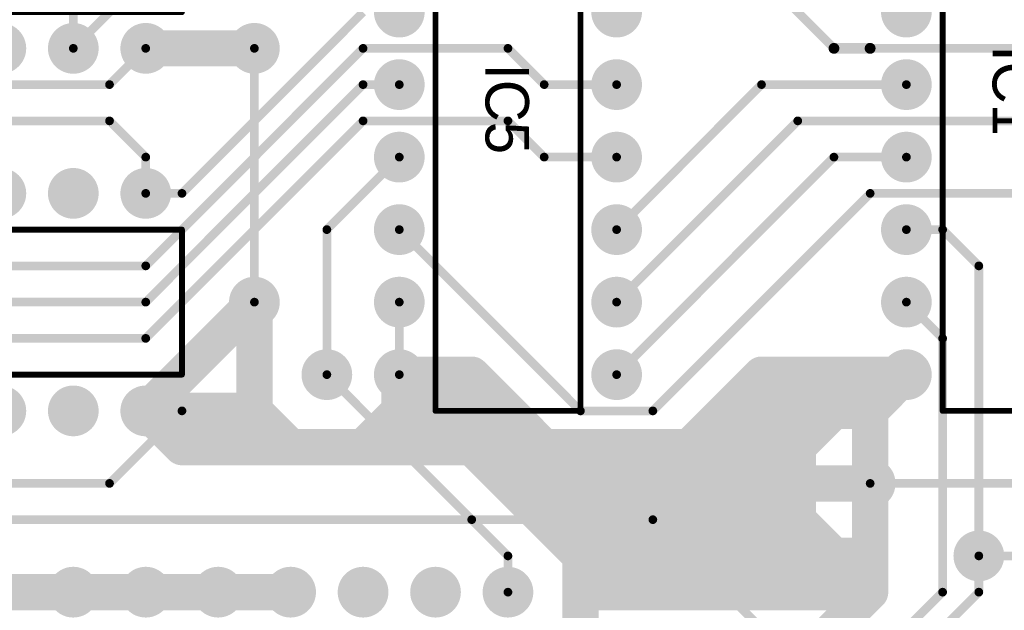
# Model space of a CAD drawing. Extents: x 0.68 to 5.66, y 1.09 to 10.11.
# Tile 25 of 30: x 2.68 to 4.04, y 8.53 to 9.34. Entities that reach past the tile are written whole.
import ezdxf

# ---------------------------------------------------------------- set-up
doc = ezdxf.new("R2010")
doc.units = 0
doc.layers.get('0').update_dxf_attribs({"linetype": 'CONTINUOUS'})
for name, color, linetype in [('BOTTOMLAYER', 5, 'CONTINUOUS'), ('BOTTOMSOLDER', 6, 'CONTINUOUS'), ('MULTILAYER', 9, 'CONTINUOUS'), ('PADHOLE', 156, 'CONTINUOUS'), ('TOPOVERLAY', 2, 'CONTINUOUS'), ('TOPSOLDER', 216, 'CONTINUOUS')]:
    doc.layers.add(name, color=color, linetype=linetype)

# ---------------------------------------------------------------- blocks, each defined once
blk = doc.blocks.new('DIP16_7')
at = {"layer": 'BOTTOMSOLDER', "const_width": 0.035}
for points in [[(0.2825, 0, 1), (0.3175, 0, 1)], [(-0.0175, -0.1, 1), (0.0175, -0.1, 1)], [(0.2825, -0.1, 1), (0.3175, -0.1, 1)], [(-0.0175, -0.2, 1), (0.0175, -0.2, 1)], [(0.2825, -0.2, 1), (0.3175, -0.2, 1)], [(-0.0175, -0.3, 1), (0.0175, -0.3, 1)], [(0.2825, -0.3, 1), (0.3175, -0.3, 1)], [(-0.0175, -0.4, 1), (0.0175, -0.4, 1)], [(0.2825, -0.4, 1), (0.3175, -0.4, 1)], [(-0.0175, -0.5, 1), (0.0175, -0.5, 1)], [(0.2825, -0.5, 1), (0.3175, -0.5, 1)], [(-0.0175, -0.6, 1), (0.0175, -0.6, 1)], [(0.2825, -0.6, 1), (0.3175, -0.6, 1)], [(-0.0175, -0.7, 1), (0.0175, -0.7, 1)], [(0.2825, -0.7, 1), (0.3175, -0.7, 1)]]:
    blk.add_lwpolyline(points, format="xyb", close=True, dxfattribs=at)
at = {"layer": 'BOTTOMSOLDER'}
blk.add_solid([(-0.035, -0.035), (0.035, -0.035), (-0.035, 0.035), (0.035, 0.035)], dxfattribs=at)
at = {"layer": 'MULTILAYER', "const_width": 0.031}
for points in [[(0.2845, 0, 1), (0.3155, 0, 1)], [(-0.0155, -0.1, 1), (0.0155, -0.1, 1)], [(0.2845, -0.1, 1), (0.3155, -0.1, 1)], [(-0.0155, -0.2, 1), (0.0155, -0.2, 1)], [(0.2845, -0.2, 1), (0.3155, -0.2, 1)], [(-0.0155, -0.3, 1), (0.0155, -0.3, 1)], [(0.2845, -0.3, 1), (0.3155, -0.3, 1)], [(-0.0155, -0.4, 1), (0.0155, -0.4, 1)], [(0.2845, -0.4, 1), (0.3155, -0.4, 1)], [(-0.0155, -0.5, 1), (0.0155, -0.5, 1)], [(0.2845, -0.5, 1), (0.3155, -0.5, 1)], [(-0.0155, -0.6, 1), (0.0155, -0.6, 1)], [(0.2845, -0.6, 1), (0.3155, -0.6, 1)], [(-0.0155, -0.7, 1), (0.0155, -0.7, 1)], [(0.2845, -0.7, 1), (0.3155, -0.7, 1)]]:
    blk.add_lwpolyline(points, format="xyb", close=True, dxfattribs=at)
at = {"layer": 'MULTILAYER'}
blk.add_solid([(-0.031, -0.031), (0.031, -0.031), (-0.031, 0.031), (0.031, 0.031)], dxfattribs=at)
at = {"layer": 'PADHOLE', "const_width": 0.0155}
for points in [[(-0.00775, 0, 1), (0.00775, 0, 1)], [(0.29225, 0, 1), (0.30775, 0, 1)], [(-0.00775, -0.1, 1), (0.00775, -0.1, 1)], [(0.29225, -0.1, 1), (0.30775, -0.1, 1)], [(-0.00775, -0.2, 1), (0.00775, -0.2, 1)], [(0.29225, -0.2, 1), (0.30775, -0.2, 1)], [(-0.00775, -0.3, 1), (0.00775, -0.3, 1)], [(0.29225, -0.3, 1), (0.30775, -0.3, 1)], [(-0.00775, -0.4, 1), (0.00775, -0.4, 1)], [(0.29225, -0.4, 1), (0.30775, -0.4, 1)], [(-0.00775, -0.5, 1), (0.00775, -0.5, 1)], [(0.29225, -0.5, 1), (0.30775, -0.5, 1)], [(-0.00775, -0.6, 1), (0.00775, -0.6, 1)], [(0.29225, -0.6, 1), (0.30775, -0.6, 1)], [(-0.00775, -0.7, 1), (0.00775, -0.7, 1)], [(0.29225, -0.7, 1), (0.30775, -0.7, 1)]]:
    blk.add_lwpolyline(points, format="xyb", close=True, dxfattribs=at)
at = {"layer": 'TOPOVERLAY', "const_width": 0.008}
for points in [[(0.05, 0.05), (0.125, 0.05)], [(0.05, -0.75), (0.05, 0.05)], [(0.175, 0.05), (0.25, 0.05)], [(0.25, -0.75), (0.25, 0.05)], [(0.05, -0.75), (0.25, -0.75)]]:
    blk.add_lwpolyline(points, dxfattribs=at)
at = {"layer": 'TOPOVERLAY', "const_width": 0.004}
for points in [[(0.048, 0.05, 1), (0.052, 0.05, 1)], [(0.048, 0.05, 1), (0.052, 0.05, 1)], [(0.123, 0.05, 1), (0.127, 0.05, 1)], [(0.123, 0.05, 1), (0.127, 0.05, 1)], [(0.173, 0.05, 1), (0.177, 0.05, 1)], [(0.173, 0.05, 1), (0.177, 0.05, 1)], [(0.248, 0.05, 1), (0.252, 0.05, 1)], [(0.248, 0.05, 1), (0.252, 0.05, 1)], [(0.048, -0.75, 1), (0.052, -0.75, 1)], [(0.048, -0.75, 1), (0.052, -0.75, 1)], [(0.248, -0.75, 1), (0.252, -0.75, 1)], [(0.248, -0.75, 1), (0.252, -0.75, 1)]]:
    blk.add_lwpolyline(points, format="xyb", close=True, dxfattribs=at)
at = {"layer": 'TOPOVERLAY', "const_width": 0.008}
blk.add_lwpolyline([(0.175, 0.05, -1), (0.125, 0.05)], format="xyb", dxfattribs=at)
at = {"layer": 'TOPSOLDER', "const_width": 0.035}
for points in [[(0.2825, 0, 1), (0.3175, 0, 1)], [(-0.0175, -0.1, 1), (0.0175, -0.1, 1)], [(0.2825, -0.1, 1), (0.3175, -0.1, 1)], [(-0.0175, -0.2, 1), (0.0175, -0.2, 1)], [(0.2825, -0.2, 1), (0.3175, -0.2, 1)], [(-0.0175, -0.3, 1), (0.0175, -0.3, 1)], [(0.2825, -0.3, 1), (0.3175, -0.3, 1)], [(-0.0175, -0.4, 1), (0.0175, -0.4, 1)], [(0.2825, -0.4, 1), (0.3175, -0.4, 1)], [(-0.0175, -0.5, 1), (0.0175, -0.5, 1)], [(0.2825, -0.5, 1), (0.3175, -0.5, 1)], [(-0.0175, -0.6, 1), (0.0175, -0.6, 1)], [(0.2825, -0.6, 1), (0.3175, -0.6, 1)], [(-0.0175, -0.7, 1), (0.0175, -0.7, 1)], [(0.2825, -0.7, 1), (0.3175, -0.7, 1)]]:
    blk.add_lwpolyline(points, format="xyb", close=True, dxfattribs=at)
at = {"layer": 'TOPSOLDER'}
blk.add_solid([(-0.035, -0.035), (0.035, -0.035), (-0.035, 0.035), (0.035, 0.035)], dxfattribs=at)
blk = doc.blocks.new('DIP16_8')
at = {"layer": 'BOTTOMSOLDER', "const_width": 0.035}
for points in [[(-0.0175, 0.3, 1), (0.0175, 0.3, 1)], [(0.0825, 0.3, 1), (0.1175, 0.3, 1)], [(0.1825, 0.3, 1), (0.2175, 0.3, 1)], [(0.2825, 0.3, 1), (0.3175, 0.3, 1)], [(0.3825, 0.3, 1), (0.4175, 0.3, 1)], [(0.4825, 0.3, 1), (0.5175, 0.3, 1)], [(0.5825, 0.3, 1), (0.6175, 0.3, 1)], [(0.6825, 0.3, 1), (0.7175, 0.3, 1)], [(0.0825, 0, 1), (0.1175, 0, 1)], [(0.1825, 0, 1), (0.2175, 0, 1)], [(0.2825, 0, 1), (0.3175, 0, 1)], [(0.3825, 0, 1), (0.4175, 0, 1)], [(0.4825, 0, 1), (0.5175, 0, 1)], [(0.5825, 0, 1), (0.6175, 0, 1)], [(0.6825, 0, 1), (0.7175, 0, 1)]]:
    blk.add_lwpolyline(points, format="xyb", close=True, dxfattribs=at)
at = {"layer": 'BOTTOMSOLDER'}
blk.add_solid([(-0.035, -0.035), (0.035, -0.035), (-0.035, 0.035), (0.035, 0.035)], dxfattribs=at)
at = {"layer": 'MULTILAYER', "const_width": 0.031}
for points in [[(-0.0155, 0.3, 1), (0.0155, 0.3, 1)], [(0.0845, 0.3, 1), (0.1155, 0.3, 1)], [(0.1845, 0.3, 1), (0.2155, 0.3, 1)], [(0.2845, 0.3, 1), (0.3155, 0.3, 1)], [(0.3845, 0.3, 1), (0.4155, 0.3, 1)], [(0.4845, 0.3, 1), (0.5155, 0.3, 1)], [(0.5845, 0.3, 1), (0.6155, 0.3, 1)], [(0.6845, 0.3, 1), (0.7155, 0.3, 1)], [(0.0845, 0, 1), (0.1155, 0, 1)], [(0.1845, 0, 1), (0.2155, 0, 1)], [(0.2845, 0, 1), (0.3155, 0, 1)], [(0.3845, 0, 1), (0.4155, 0, 1)], [(0.4845, 0, 1), (0.5155, 0, 1)], [(0.5845, 0, 1), (0.6155, 0, 1)], [(0.6845, 0, 1), (0.7155, 0, 1)]]:
    blk.add_lwpolyline(points, format="xyb", close=True, dxfattribs=at)
at = {"layer": 'MULTILAYER'}
blk.add_solid([(-0.031, -0.031), (0.031, -0.031), (-0.031, 0.031), (0.031, 0.031)], dxfattribs=at)
at = {"layer": 'PADHOLE', "const_width": 0.0155}
for points in [[(-0.00775, 0.3, 1), (0.00775, 0.3, 1)], [(0.09225, 0.3, 1), (0.10775, 0.3, 1)], [(0.19225, 0.3, 1), (0.20775, 0.3, 1)], [(0.29225, 0.3, 1), (0.30775, 0.3, 1)], [(0.39225, 0.3, 1), (0.40775, 0.3, 1)], [(0.49225, 0.3, 1), (0.50775, 0.3, 1)], [(0.59225, 0.3, 1), (0.60775, 0.3, 1)], [(0.69225, 0.3, 1), (0.70775, 0.3, 1)], [(-0.00775, 0, 1), (0.00775, 0, 1)], [(0.09225, 0, 1), (0.10775, 0, 1)], [(0.19225, 0, 1), (0.20775, 0, 1)], [(0.29225, 0, 1), (0.30775, 0, 1)], [(0.39225, 0, 1), (0.40775, 0, 1)], [(0.49225, 0, 1), (0.50775, 0, 1)], [(0.59225, 0, 1), (0.60775, 0, 1)], [(0.69225, 0, 1), (0.70775, 0, 1)]]:
    blk.add_lwpolyline(points, format="xyb", close=True, dxfattribs=at)
at = {"layer": 'TOPOVERLAY', "const_width": 0.008}
for points in [[(-0.05, 0.175), (-0.05, 0.25)], [(-0.05, 0.25), (0.75, 0.25)], [(0.75, 0.05), (0.75, 0.25)], [(-0.05, 0.05), (-0.05, 0.125)], [(-0.05, 0.05), (0.75, 0.05)]]:
    blk.add_lwpolyline(points, dxfattribs=at)
at = {"layer": 'TOPOVERLAY', "const_width": 0.004}
for points in [[(-0.052, 0.25, 1), (-0.048, 0.25, 1)], [(-0.052, 0.25, 1), (-0.048, 0.25, 1)], [(0.748, 0.25, 1), (0.752, 0.25, 1)], [(0.748, 0.25, 1), (0.752, 0.25, 1)], [(-0.052, 0.175, 1), (-0.048, 0.175, 1)], [(-0.052, 0.175, 1), (-0.048, 0.175, 1)], [(-0.052, 0.125, 1), (-0.048, 0.125, 1)], [(-0.052, 0.125, 1), (-0.048, 0.125, 1)], [(-0.052, 0.05, 1), (-0.048, 0.05, 1)], [(-0.052, 0.05, 1), (-0.048, 0.05, 1)], [(0.748, 0.05, 1), (0.752, 0.05, 1)], [(0.748, 0.05, 1), (0.752, 0.05, 1)]]:
    blk.add_lwpolyline(points, format="xyb", close=True, dxfattribs=at)
at = {"layer": 'TOPOVERLAY', "const_width": 0.008}
blk.add_lwpolyline([(-0.05, 0.175, -1), (-0.05, 0.125)], format="xyb", dxfattribs=at)
at = {"layer": 'TOPSOLDER', "const_width": 0.035}
for points in [[(-0.0175, 0.3, 1), (0.0175, 0.3, 1)], [(0.0825, 0.3, 1), (0.1175, 0.3, 1)], [(0.1825, 0.3, 1), (0.2175, 0.3, 1)], [(0.2825, 0.3, 1), (0.3175, 0.3, 1)], [(0.3825, 0.3, 1), (0.4175, 0.3, 1)], [(0.4825, 0.3, 1), (0.5175, 0.3, 1)], [(0.5825, 0.3, 1), (0.6175, 0.3, 1)], [(0.6825, 0.3, 1), (0.7175, 0.3, 1)], [(0.0825, 0, 1), (0.1175, 0, 1)], [(0.1825, 0, 1), (0.2175, 0, 1)], [(0.2825, 0, 1), (0.3175, 0, 1)], [(0.3825, 0, 1), (0.4175, 0, 1)], [(0.4825, 0, 1), (0.5175, 0, 1)], [(0.5825, 0, 1), (0.6175, 0, 1)], [(0.6825, 0, 1), (0.7175, 0, 1)]]:
    blk.add_lwpolyline(points, format="xyb", close=True, dxfattribs=at)
at = {"layer": 'TOPSOLDER'}
blk.add_solid([(-0.035, -0.035), (0.035, -0.035), (-0.035, 0.035), (0.035, 0.035)], dxfattribs=at)
blk = doc.blocks.new('DIP16_9')
at = {"layer": 'BOTTOMSOLDER', "const_width": 0.035}
for points in [[(-0.0175, 0.3, 1), (0.0175, 0.3, 1)], [(0.0825, 0.3, 1), (0.1175, 0.3, 1)], [(0.1825, 0.3, 1), (0.2175, 0.3, 1)], [(0.2825, 0.3, 1), (0.3175, 0.3, 1)], [(0.3825, 0.3, 1), (0.4175, 0.3, 1)], [(0.4825, 0.3, 1), (0.5175, 0.3, 1)], [(0.5825, 0.3, 1), (0.6175, 0.3, 1)], [(0.6825, 0.3, 1), (0.7175, 0.3, 1)], [(0.0825, 0, 1), (0.1175, 0, 1)], [(0.1825, 0, 1), (0.2175, 0, 1)], [(0.2825, 0, 1), (0.3175, 0, 1)], [(0.3825, 0, 1), (0.4175, 0, 1)], [(0.4825, 0, 1), (0.5175, 0, 1)], [(0.5825, 0, 1), (0.6175, 0, 1)], [(0.6825, 0, 1), (0.7175, 0, 1)]]:
    blk.add_lwpolyline(points, format="xyb", close=True, dxfattribs=at)
at = {"layer": 'BOTTOMSOLDER'}
blk.add_solid([(-0.035, -0.035), (0.035, -0.035), (-0.035, 0.035), (0.035, 0.035)], dxfattribs=at)
at = {"layer": 'MULTILAYER', "const_width": 0.031}
for points in [[(-0.0155, 0.3, 1), (0.0155, 0.3, 1)], [(0.0845, 0.3, 1), (0.1155, 0.3, 1)], [(0.1845, 0.3, 1), (0.2155, 0.3, 1)], [(0.2845, 0.3, 1), (0.3155, 0.3, 1)], [(0.3845, 0.3, 1), (0.4155, 0.3, 1)], [(0.4845, 0.3, 1), (0.5155, 0.3, 1)], [(0.5845, 0.3, 1), (0.6155, 0.3, 1)], [(0.6845, 0.3, 1), (0.7155, 0.3, 1)], [(0.0845, 0, 1), (0.1155, 0, 1)], [(0.1845, 0, 1), (0.2155, 0, 1)], [(0.2845, 0, 1), (0.3155, 0, 1)], [(0.3845, 0, 1), (0.4155, 0, 1)], [(0.4845, 0, 1), (0.5155, 0, 1)], [(0.5845, 0, 1), (0.6155, 0, 1)], [(0.6845, 0, 1), (0.7155, 0, 1)]]:
    blk.add_lwpolyline(points, format="xyb", close=True, dxfattribs=at)
at = {"layer": 'MULTILAYER'}
blk.add_solid([(-0.031, -0.031), (0.031, -0.031), (-0.031, 0.031), (0.031, 0.031)], dxfattribs=at)
at = {"layer": 'PADHOLE', "const_width": 0.0155}
for points in [[(-0.00775, 0.3, 1), (0.00775, 0.3, 1)], [(0.09225, 0.3, 1), (0.10775, 0.3, 1)], [(0.19225, 0.3, 1), (0.20775, 0.3, 1)], [(0.29225, 0.3, 1), (0.30775, 0.3, 1)], [(0.39225, 0.3, 1), (0.40775, 0.3, 1)], [(0.49225, 0.3, 1), (0.50775, 0.3, 1)], [(0.59225, 0.3, 1), (0.60775, 0.3, 1)], [(0.69225, 0.3, 1), (0.70775, 0.3, 1)], [(-0.00775, 0, 1), (0.00775, 0, 1)], [(0.09225, 0, 1), (0.10775, 0, 1)], [(0.19225, 0, 1), (0.20775, 0, 1)], [(0.29225, 0, 1), (0.30775, 0, 1)], [(0.39225, 0, 1), (0.40775, 0, 1)], [(0.49225, 0, 1), (0.50775, 0, 1)], [(0.59225, 0, 1), (0.60775, 0, 1)], [(0.69225, 0, 1), (0.70775, 0, 1)]]:
    blk.add_lwpolyline(points, format="xyb", close=True, dxfattribs=at)
at = {"layer": 'TOPOVERLAY', "const_width": 0.008}
for points in [[(-0.05, 0.175), (-0.05, 0.25)], [(-0.05, 0.25), (0.75, 0.25)], [(0.75, 0.05), (0.75, 0.25)], [(-0.05, 0.05), (-0.05, 0.125)], [(-0.05, 0.05), (0.75, 0.05)]]:
    blk.add_lwpolyline(points, dxfattribs=at)
at = {"layer": 'TOPOVERLAY', "const_width": 0.004}
for points in [[(-0.052, 0.25, 1), (-0.048, 0.25, 1)], [(-0.052, 0.25, 1), (-0.048, 0.25, 1)], [(0.748, 0.25, 1), (0.752, 0.25, 1)], [(0.748, 0.25, 1), (0.752, 0.25, 1)], [(-0.052, 0.175, 1), (-0.048, 0.175, 1)], [(-0.052, 0.175, 1), (-0.048, 0.175, 1)], [(-0.052, 0.125, 1), (-0.048, 0.125, 1)], [(-0.052, 0.125, 1), (-0.048, 0.125, 1)], [(-0.052, 0.05, 1), (-0.048, 0.05, 1)], [(-0.052, 0.05, 1), (-0.048, 0.05, 1)], [(0.748, 0.05, 1), (0.752, 0.05, 1)], [(0.748, 0.05, 1), (0.752, 0.05, 1)]]:
    blk.add_lwpolyline(points, format="xyb", close=True, dxfattribs=at)
at = {"layer": 'TOPOVERLAY', "const_width": 0.008}
blk.add_lwpolyline([(-0.05, 0.175, -1), (-0.05, 0.125)], format="xyb", dxfattribs=at)
at = {"layer": 'TOPSOLDER', "const_width": 0.035}
for points in [[(-0.0175, 0.3, 1), (0.0175, 0.3, 1)], [(0.0825, 0.3, 1), (0.1175, 0.3, 1)], [(0.1825, 0.3, 1), (0.2175, 0.3, 1)], [(0.2825, 0.3, 1), (0.3175, 0.3, 1)], [(0.3825, 0.3, 1), (0.4175, 0.3, 1)], [(0.4825, 0.3, 1), (0.5175, 0.3, 1)], [(0.5825, 0.3, 1), (0.6175, 0.3, 1)], [(0.6825, 0.3, 1), (0.7175, 0.3, 1)], [(0.0825, 0, 1), (0.1175, 0, 1)], [(0.1825, 0, 1), (0.2175, 0, 1)], [(0.2825, 0, 1), (0.3175, 0, 1)], [(0.3825, 0, 1), (0.4175, 0, 1)], [(0.4825, 0, 1), (0.5175, 0, 1)], [(0.5825, 0, 1), (0.6175, 0, 1)], [(0.6825, 0, 1), (0.7175, 0, 1)]]:
    blk.add_lwpolyline(points, format="xyb", close=True, dxfattribs=at)
at = {"layer": 'TOPSOLDER'}
blk.add_solid([(-0.035, -0.035), (0.035, -0.035), (-0.035, 0.035), (0.035, 0.035)], dxfattribs=at)
blk = doc.blocks.new('DIP16_12')
at = {"layer": 'BOTTOMSOLDER', "const_width": 0.035}
for points in [[(0.2825, 0, 1), (0.3175, 0, 1)], [(-0.0175, -0.1, 1), (0.0175, -0.1, 1)], [(0.2825, -0.1, 1), (0.3175, -0.1, 1)], [(-0.0175, -0.2, 1), (0.0175, -0.2, 1)], [(0.2825, -0.2, 1), (0.3175, -0.2, 1)], [(-0.0175, -0.3, 1), (0.0175, -0.3, 1)], [(0.2825, -0.3, 1), (0.3175, -0.3, 1)], [(-0.0175, -0.4, 1), (0.0175, -0.4, 1)], [(0.2825, -0.4, 1), (0.3175, -0.4, 1)], [(-0.0175, -0.5, 1), (0.0175, -0.5, 1)], [(0.2825, -0.5, 1), (0.3175, -0.5, 1)], [(-0.0175, -0.6, 1), (0.0175, -0.6, 1)], [(0.2825, -0.6, 1), (0.3175, -0.6, 1)], [(-0.0175, -0.7, 1), (0.0175, -0.7, 1)], [(0.2825, -0.7, 1), (0.3175, -0.7, 1)]]:
    blk.add_lwpolyline(points, format="xyb", close=True, dxfattribs=at)
at = {"layer": 'BOTTOMSOLDER'}
blk.add_solid([(-0.035, -0.035), (0.035, -0.035), (-0.035, 0.035), (0.035, 0.035)], dxfattribs=at)
at = {"layer": 'MULTILAYER', "const_width": 0.031}
for points in [[(0.2845, 0, 1), (0.3155, 0, 1)], [(-0.0155, -0.1, 1), (0.0155, -0.1, 1)], [(0.2845, -0.1, 1), (0.3155, -0.1, 1)], [(-0.0155, -0.2, 1), (0.0155, -0.2, 1)], [(0.2845, -0.2, 1), (0.3155, -0.2, 1)], [(-0.0155, -0.3, 1), (0.0155, -0.3, 1)], [(0.2845, -0.3, 1), (0.3155, -0.3, 1)], [(-0.0155, -0.4, 1), (0.0155, -0.4, 1)], [(0.2845, -0.4, 1), (0.3155, -0.4, 1)], [(-0.0155, -0.5, 1), (0.0155, -0.5, 1)], [(0.2845, -0.5, 1), (0.3155, -0.5, 1)], [(-0.0155, -0.6, 1), (0.0155, -0.6, 1)], [(0.2845, -0.6, 1), (0.3155, -0.6, 1)], [(-0.0155, -0.7, 1), (0.0155, -0.7, 1)], [(0.2845, -0.7, 1), (0.3155, -0.7, 1)]]:
    blk.add_lwpolyline(points, format="xyb", close=True, dxfattribs=at)
at = {"layer": 'MULTILAYER'}
blk.add_solid([(-0.031, -0.031), (0.031, -0.031), (-0.031, 0.031), (0.031, 0.031)], dxfattribs=at)
at = {"layer": 'PADHOLE', "const_width": 0.0155}
for points in [[(-0.00775, 0, 1), (0.00775, 0, 1)], [(0.29225, 0, 1), (0.30775, 0, 1)], [(-0.00775, -0.1, 1), (0.00775, -0.1, 1)], [(0.29225, -0.1, 1), (0.30775, -0.1, 1)], [(-0.00775, -0.2, 1), (0.00775, -0.2, 1)], [(0.29225, -0.2, 1), (0.30775, -0.2, 1)], [(-0.00775, -0.3, 1), (0.00775, -0.3, 1)], [(0.29225, -0.3, 1), (0.30775, -0.3, 1)], [(-0.00775, -0.4, 1), (0.00775, -0.4, 1)], [(0.29225, -0.4, 1), (0.30775, -0.4, 1)], [(-0.00775, -0.5, 1), (0.00775, -0.5, 1)], [(0.29225, -0.5, 1), (0.30775, -0.5, 1)], [(-0.00775, -0.6, 1), (0.00775, -0.6, 1)], [(0.29225, -0.6, 1), (0.30775, -0.6, 1)], [(-0.00775, -0.7, 1), (0.00775, -0.7, 1)], [(0.29225, -0.7, 1), (0.30775, -0.7, 1)]]:
    blk.add_lwpolyline(points, format="xyb", close=True, dxfattribs=at)
at = {"layer": 'TOPOVERLAY', "const_width": 0.008}
for points in [[(0.05, 0.05), (0.125, 0.05)], [(0.05, -0.75), (0.05, 0.05)], [(0.175, 0.05), (0.25, 0.05)], [(0.25, -0.75), (0.25, 0.05)], [(0.05, -0.75), (0.25, -0.75)]]:
    blk.add_lwpolyline(points, dxfattribs=at)
at = {"layer": 'TOPOVERLAY', "const_width": 0.004}
for points in [[(0.048, 0.05, 1), (0.052, 0.05, 1)], [(0.048, 0.05, 1), (0.052, 0.05, 1)], [(0.123, 0.05, 1), (0.127, 0.05, 1)], [(0.123, 0.05, 1), (0.127, 0.05, 1)], [(0.173, 0.05, 1), (0.177, 0.05, 1)], [(0.173, 0.05, 1), (0.177, 0.05, 1)], [(0.248, 0.05, 1), (0.252, 0.05, 1)], [(0.248, 0.05, 1), (0.252, 0.05, 1)], [(0.048, -0.75, 1), (0.052, -0.75, 1)], [(0.048, -0.75, 1), (0.052, -0.75, 1)], [(0.248, -0.75, 1), (0.252, -0.75, 1)], [(0.248, -0.75, 1), (0.252, -0.75, 1)]]:
    blk.add_lwpolyline(points, format="xyb", close=True, dxfattribs=at)
at = {"layer": 'TOPOVERLAY', "const_width": 0.008}
blk.add_lwpolyline([(0.175, 0.05, -1), (0.125, 0.05)], format="xyb", dxfattribs=at)
at = {"layer": 'TOPSOLDER', "const_width": 0.035}
for points in [[(0.2825, 0, 1), (0.3175, 0, 1)], [(-0.0175, -0.1, 1), (0.0175, -0.1, 1)], [(0.2825, -0.1, 1), (0.3175, -0.1, 1)], [(-0.0175, -0.2, 1), (0.0175, -0.2, 1)], [(0.2825, -0.2, 1), (0.3175, -0.2, 1)], [(-0.0175, -0.3, 1), (0.0175, -0.3, 1)], [(0.2825, -0.3, 1), (0.3175, -0.3, 1)], [(-0.0175, -0.4, 1), (0.0175, -0.4, 1)], [(0.2825, -0.4, 1), (0.3175, -0.4, 1)], [(-0.0175, -0.5, 1), (0.0175, -0.5, 1)], [(0.2825, -0.5, 1), (0.3175, -0.5, 1)], [(-0.0175, -0.6, 1), (0.0175, -0.6, 1)], [(0.2825, -0.6, 1), (0.3175, -0.6, 1)], [(-0.0175, -0.7, 1), (0.0175, -0.7, 1)], [(0.2825, -0.7, 1), (0.3175, -0.7, 1)]]:
    blk.add_lwpolyline(points, format="xyb", close=True, dxfattribs=at)
at = {"layer": 'TOPSOLDER'}
blk.add_solid([(-0.035, -0.035), (0.035, -0.035), (-0.035, 0.035), (0.035, 0.035)], dxfattribs=at)
blk = doc.blocks.new('DIP14_48')
at = {"layer": 'BOTTOMSOLDER', "const_width": 0.035}
for points in [[(-0.0175, 0.3, 1), (0.0175, 0.3, 1)], [(0.0825, 0.3, 1), (0.1175, 0.3, 1)], [(0.1825, 0.3, 1), (0.2175, 0.3, 1)], [(0.2825, 0.3, 1), (0.3175, 0.3, 1)], [(0.3825, 0.3, 1), (0.4175, 0.3, 1)], [(0.4825, 0.3, 1), (0.5175, 0.3, 1)], [(0.5825, 0.3, 1), (0.6175, 0.3, 1)], [(0.0825, 0, 1), (0.1175, 0, 1)], [(0.1825, 0, 1), (0.2175, 0, 1)], [(0.2825, 0, 1), (0.3175, 0, 1)], [(0.3825, 0, 1), (0.4175, 0, 1)], [(0.4825, 0, 1), (0.5175, 0, 1)], [(0.5825, 0, 1), (0.6175, 0, 1)]]:
    blk.add_lwpolyline(points, format="xyb", close=True, dxfattribs=at)
at = {"layer": 'BOTTOMSOLDER'}
blk.add_solid([(-0.035, -0.035), (0.035, -0.035), (-0.035, 0.035), (0.035, 0.035)], dxfattribs=at)
at = {"layer": 'MULTILAYER', "const_width": 0.031}
for points in [[(-0.0155, 0.3, 1), (0.0155, 0.3, 1)], [(0.0845, 0.3, 1), (0.1155, 0.3, 1)], [(0.1845, 0.3, 1), (0.2155, 0.3, 1)], [(0.2845, 0.3, 1), (0.3155, 0.3, 1)], [(0.3845, 0.3, 1), (0.4155, 0.3, 1)], [(0.4845, 0.3, 1), (0.5155, 0.3, 1)], [(0.5845, 0.3, 1), (0.6155, 0.3, 1)], [(0.0845, 0, 1), (0.1155, 0, 1)], [(0.1845, 0, 1), (0.2155, 0, 1)], [(0.2845, 0, 1), (0.3155, 0, 1)], [(0.3845, 0, 1), (0.4155, 0, 1)], [(0.4845, 0, 1), (0.5155, 0, 1)], [(0.5845, 0, 1), (0.6155, 0, 1)]]:
    blk.add_lwpolyline(points, format="xyb", close=True, dxfattribs=at)
at = {"layer": 'MULTILAYER'}
blk.add_solid([(-0.031, -0.031), (0.031, -0.031), (-0.031, 0.031), (0.031, 0.031)], dxfattribs=at)
at = {"layer": 'PADHOLE', "const_width": 0.0155}
for points in [[(-0.00775, 0.3, 1), (0.00775, 0.3, 1)], [(0.09225, 0.3, 1), (0.10775, 0.3, 1)], [(0.19225, 0.3, 1), (0.20775, 0.3, 1)], [(0.29225, 0.3, 1), (0.30775, 0.3, 1)], [(0.39225, 0.3, 1), (0.40775, 0.3, 1)], [(0.49225, 0.3, 1), (0.50775, 0.3, 1)], [(0.59225, 0.3, 1), (0.60775, 0.3, 1)], [(-0.00775, 0, 1), (0.00775, 0, 1)], [(0.09225, 0, 1), (0.10775, 0, 1)], [(0.19225, 0, 1), (0.20775, 0, 1)], [(0.29225, 0, 1), (0.30775, 0, 1)], [(0.39225, 0, 1), (0.40775, 0, 1)], [(0.49225, 0, 1), (0.50775, 0, 1)], [(0.59225, 0, 1), (0.60775, 0, 1)]]:
    blk.add_lwpolyline(points, format="xyb", close=True, dxfattribs=at)
at = {"layer": 'TOPOVERLAY', "const_width": 0.008}
for points in [[(-0.05, 0.25), (0.65, 0.25)], [(-0.05, 0.175), (-0.05, 0.25)], [(0.65, 0.05), (0.65, 0.25)], [(-0.05, 0.05), (-0.05, 0.125)], [(-0.05, 0.05), (0.65, 0.05)]]:
    blk.add_lwpolyline(points, dxfattribs=at)
at = {"layer": 'TOPOVERLAY', "const_width": 0.004}
for points in [[(-0.052, 0.25, 1), (-0.048, 0.25, 1)], [(-0.052, 0.25, 1), (-0.048, 0.25, 1)], [(0.648, 0.25, 1), (0.652, 0.25, 1)], [(0.648, 0.25, 1), (0.652, 0.25, 1)], [(-0.052, 0.175, 1), (-0.048, 0.175, 1)], [(-0.052, 0.175, 1), (-0.048, 0.175, 1)], [(-0.052, 0.125, 1), (-0.048, 0.125, 1)], [(-0.052, 0.125, 1), (-0.048, 0.125, 1)], [(-0.052, 0.05, 1), (-0.048, 0.05, 1)], [(-0.052, 0.05, 1), (-0.048, 0.05, 1)], [(0.648, 0.05, 1), (0.652, 0.05, 1)], [(0.648, 0.05, 1), (0.652, 0.05, 1)]]:
    blk.add_lwpolyline(points, format="xyb", close=True, dxfattribs=at)
at = {"layer": 'TOPOVERLAY', "const_width": 0.008}
blk.add_lwpolyline([(-0.05, 0.175, -1), (-0.05, 0.125)], format="xyb", dxfattribs=at)
at = {"layer": 'TOPSOLDER', "const_width": 0.035}
for points in [[(-0.0175, 0.3, 1), (0.0175, 0.3, 1)], [(0.0825, 0.3, 1), (0.1175, 0.3, 1)], [(0.1825, 0.3, 1), (0.2175, 0.3, 1)], [(0.2825, 0.3, 1), (0.3175, 0.3, 1)], [(0.3825, 0.3, 1), (0.4175, 0.3, 1)], [(0.4825, 0.3, 1), (0.5175, 0.3, 1)], [(0.5825, 0.3, 1), (0.6175, 0.3, 1)], [(0.0825, 0, 1), (0.1175, 0, 1)], [(0.1825, 0, 1), (0.2175, 0, 1)], [(0.2825, 0, 1), (0.3175, 0, 1)], [(0.3825, 0, 1), (0.4175, 0, 1)], [(0.4825, 0, 1), (0.5175, 0, 1)], [(0.5825, 0, 1), (0.6175, 0, 1)]]:
    blk.add_lwpolyline(points, format="xyb", close=True, dxfattribs=at)
at = {"layer": 'TOPSOLDER'}
blk.add_solid([(-0.035, -0.035), (0.035, -0.035), (-0.035, 0.035), (0.035, 0.035)], dxfattribs=at)

msp = doc.modelspace()

# ---------------------------------------------------------------- linework, layer by layer
at = {"layer": 'BOTTOMLAYER'}
for points, const_width in [([(2.75, 9.3), (2.85, 9.4)], 0.012), ([(3.7, 9.4), (3.8, 9.3)], 0.012), ([(2.75, 9.3), (2.75, 9.35)], 0.012), ([(2.9, 9.1), (3.15, 9.35)], 0.012), ([(2.85, 9.3), (3, 9.3)], 0.05), ([(2.8, 9.25), (2.85, 9.3)], 0.012), ([(2.85, 9), (3.15, 9.3)], 0.012), ([(3.15, 9.3), (3.35, 9.3)], 0.012), ([(3.35, 9.3), (3.4, 9.25)], 0.012), ([(3.8, 9.3), (3.85, 9.3)], 0.015), ([(3.85, 9.3), (4.05, 9.3)], 0.012), ([(2.3, 9.25), (2.8, 9.25)], 0.012), ([(2.85, 8.95), (3.15, 9.25)], 0.012), ([(3.15, 9.25), (3.2, 9.25)], 0.012), ([(3.4, 9.25), (3.5, 9.25)], 0.012), ([(3.5, 9.05), (3.7, 9.25)], 0.012), ([(3.7, 9.25), (3.9, 9.25)], 0.012), ([(2.45, 9.2), (2.8, 9.2)], 0.012), ([(2.8, 9.2), (2.85, 9.15)], 0.012), ([(2.85, 8.9), (3.15, 9.2)], 0.012), ([(3.15, 9.2), (3.35, 9.2)], 0.012), ([(3.35, 9.2), (3.4, 9.15)], 0.012), ([(3.5, 8.95), (3.75, 9.2)], 0.012), ([(3.75, 9.2), (4.05, 9.2)], 0.012), ([(2.85, 9.1), (2.85, 9.15)], 0.012), ([(3.1, 9.05), (3.2, 9.15)], 0.012), ([(3.4, 9.15), (3.5, 9.15)], 0.012), ([(3.5, 8.85), (3.8, 9.15)], 0.012), ([(3.8, 9.15), (3.9, 9.15)], 0.012), ([(2.85, 9.1), (2.9, 9.1)], 0.012), ([(3.55, 8.8), (3.85, 9.1)], 0.012), ([(3.85, 9.1), (4.25, 9.1)], 0.012), ([(3.1, 8.85), (3.1, 9.05)], 0.012), ([(3.2, 9.05), (3.45, 8.8)], 0.012), ([(3.9, 9.05), (3.95, 9.05)], 0.012), ([(3.95, 9.05), (4, 9)], 0.012), ([(2.65, 9), (2.85, 9)], 0.012), ([(4, 8.6), (4, 9)], 0.012), ([(2.85, 8.8), (3, 8.95)], 0.05), ([(3, 8.8), (3, 8.95)], 0.05), ([(2.6, 8.95), (2.85, 8.95)], 0.012), ([(3.2, 8.85), (3.2, 8.95)], 0.012), ([(3.9, 8.95), (3.95, 8.9)], 0.012), ([(2.65, 8.9), (2.85, 8.9)], 0.012), ([(3.95, 8.55), (3.95, 8.9)], 0.012), ([(3.2, 8.85), (3.3, 8.85)], 0.05), ([(3.2, 8.8), (3.2, 8.85)], 0.05), ([(3.2, 8.85), (3.3, 8.75)], 0.05), ([(3.25, 8.85), (3.35, 8.75)], 0.05), ([(3.3, 8.85), (3.4, 8.75)], 0.05), ([(3.6, 8.75), (3.7, 8.85)], 0.05), ([(3.7, 8.85), (3.85, 8.85)], 0.05), ([(3.85, 8.85), (3.9, 8.85)], 0.05), ([(3.85, 8.7), (3.85, 8.85)], 0.05), ([(3.85, 8.8), (3.9, 8.85)], 0.05), ([(2.85, 8.8), (3, 8.8)], 0.05), ([(2.85, 8.8), (2.9, 8.75)], 0.05), ([(3, 8.8), (3.05, 8.75)], 0.05), ([(3.15, 8.75), (3.2, 8.8)], 0.05), ([(3.2, 8.8), (3.25, 8.8)], 0.05), ([(3.65, 8.8), (3.8, 8.8)], 0.05), ([(3.75, 8.75), (3.8, 8.8)], 0.05), ([(3.8, 8.8), (3.85, 8.8)], 0.05), ([(2.8, 8.7), (2.9, 8.8)], 0.012), ([(3.45, 8.8), (3.55, 8.8)], 0.012), ([(2.9, 8.75), (3.3, 8.75)], 0.05), ([(3.3, 8.75), (3.6, 8.75)], 0.05), ([(3.3, 8.75), (3.45, 8.6)], 0.05), ([(3.6, 8.75), (3.75, 8.75)], 0.05), ([(3.75, 8.65), (3.75, 8.75)], 0.05), ([(3.35, 8.7), (3.75, 8.7)], 0.05), ([(3.75, 8.7), (3.85, 8.7)], 0.05), ([(3.85, 8.55), (3.85, 8.7)], 0.05), ([(2.3, 8.7), (2.8, 8.7)], 0.012), ([(3.4, 8.65), (3.75, 8.65)], 0.05), ([(3.75, 8.65), (3.8, 8.6)], 0.05), ([(2.3, 8.65), (3.3, 8.65)], 0.012), ([(3.3, 8.65), (3.35, 8.6)], 0.012), ([(3.45, 8.6), (3.85, 8.6)], 0.05), ([(3.45, 8.5), (3.45, 8.6)], 0.05), ([(3.35, 8.55), (3.35, 8.6)], 0.012), ([(4, 8.55), (4, 8.6)], 0.012), ([(2.45, 8.55), (3.05, 8.55)], 0.05), ([(3.05, 7.75), (3.85, 8.55)], 0.05), ([(3.45, 8.55), (3.85, 8.55)], 0.05), ([(3.05, 7.6), (4, 8.55)], 0.012), ([(3.05, 7.65), (3.95, 8.55)], 0.012)]:
    msp.add_lwpolyline(points, dxfattribs=dict(at, const_width=const_width))
for points, const_width in [([(2.8375, 9.3, 1), (2.8625, 9.3, 1)], 0.025), ([(2.9875, 9.3, 1), (3.0125, 9.3, 1)], 0.025), ([(2.747, 9.3, 1), (2.753, 9.3, 1)], 0.006), ([(2.747, 9.3, 1), (2.753, 9.3, 1)], 0.006), ([(2.847, 9.3, 1), (2.853, 9.3, 1)], 0.006), ([(3.147, 9.3, 1), (3.153, 9.3, 1)], 0.006), ([(3.147, 9.3, 1), (3.153, 9.3, 1)], 0.006), ([(3.347, 9.3, 1), (3.353, 9.3, 1)], 0.006), ([(3.347, 9.3, 1), (3.353, 9.3, 1)], 0.006), ([(3.7963, 9.3, 1), (3.8037, 9.3, 1)], 0.0075), ([(3.797, 9.3, 1), (3.803, 9.3, 1)], 0.006), ([(3.8462, 9.3, 1), (3.8537, 9.3, 1)], 0.0075), ([(3.847, 9.3, 1), (3.853, 9.3, 1)], 0.006), ([(2.797, 9.25, 1), (2.803, 9.25, 1)], 0.006), ([(2.797, 9.25, 1), (2.803, 9.25, 1)], 0.006), ([(3.147, 9.25, 1), (3.153, 9.25, 1)], 0.006), ([(3.147, 9.25, 1), (3.153, 9.25, 1)], 0.006), ([(3.197, 9.25, 1), (3.203, 9.25, 1)], 0.006), ([(3.397, 9.25, 1), (3.403, 9.25, 1)], 0.006), ([(3.397, 9.25, 1), (3.403, 9.25, 1)], 0.006), ([(3.497, 9.25, 1), (3.503, 9.25, 1)], 0.006), ([(3.697, 9.25, 1), (3.703, 9.25, 1)], 0.006), ([(3.697, 9.25, 1), (3.703, 9.25, 1)], 0.006), ([(3.897, 9.25, 1), (3.903, 9.25, 1)], 0.006), ([(2.797, 9.2, 1), (2.803, 9.2, 1)], 0.006), ([(2.797, 9.2, 1), (2.803, 9.2, 1)], 0.006), ([(3.147, 9.2, 1), (3.153, 9.2, 1)], 0.006), ([(3.147, 9.2, 1), (3.153, 9.2, 1)], 0.006), ([(3.347, 9.2, 1), (3.353, 9.2, 1)], 0.006), ([(3.347, 9.2, 1), (3.353, 9.2, 1)], 0.006), ([(3.747, 9.2, 1), (3.753, 9.2, 1)], 0.006), ([(3.747, 9.2, 1), (3.753, 9.2, 1)], 0.006), ([(2.847, 9.15, 1), (2.853, 9.15, 1)], 0.006), ([(2.847, 9.15, 1), (2.853, 9.15, 1)], 0.006), ([(3.197, 9.15, 1), (3.203, 9.15, 1)], 0.006), ([(3.397, 9.15, 1), (3.403, 9.15, 1)], 0.006), ([(3.397, 9.15, 1), (3.403, 9.15, 1)], 0.006), ([(3.497, 9.15, 1), (3.503, 9.15, 1)], 0.006), ([(3.797, 9.15, 1), (3.803, 9.15, 1)], 0.006), ([(3.797, 9.15, 1), (3.803, 9.15, 1)], 0.006), ([(3.897, 9.15, 1), (3.903, 9.15, 1)], 0.006), ([(2.847, 9.1, 1), (2.853, 9.1, 1)], 0.006), ([(2.847, 9.1, 1), (2.853, 9.1, 1)], 0.006), ([(2.897, 9.1, 1), (2.903, 9.1, 1)], 0.006), ([(2.897, 9.1, 1), (2.903, 9.1, 1)], 0.006), ([(3.847, 9.1, 1), (3.853, 9.1, 1)], 0.006), ([(3.847, 9.1, 1), (3.853, 9.1, 1)], 0.006), ([(3.097, 9.05, 1), (3.103, 9.05, 1)], 0.006), ([(3.097, 9.05, 1), (3.103, 9.05, 1)], 0.006), ([(3.197, 9.05, 1), (3.203, 9.05, 1)], 0.006), ([(3.497, 9.05, 1), (3.503, 9.05, 1)], 0.006), ([(3.897, 9.05, 1), (3.903, 9.05, 1)], 0.006), ([(3.947, 9.05, 1), (3.953, 9.05, 1)], 0.006), ([(3.947, 9.05, 1), (3.953, 9.05, 1)], 0.006), ([(2.847, 9, 1), (2.853, 9, 1)], 0.006), ([(2.847, 9, 1), (2.853, 9, 1)], 0.006), ([(3.997, 9, 1), (4.003, 9, 1)], 0.006), ([(3.997, 9, 1), (4.003, 9, 1)], 0.006), ([(2.9875, 8.95, 1), (3.0125, 8.95, 1)], 0.025), ([(2.9875, 8.95, 1), (3.0125, 8.95, 1)], 0.025), ([(2.847, 8.95, 1), (2.853, 8.95, 1)], 0.006), ([(2.847, 8.95, 1), (2.853, 8.95, 1)], 0.006), ([(3.197, 8.95, 1), (3.203, 8.95, 1)], 0.006), ([(3.497, 8.95, 1), (3.503, 8.95, 1)], 0.006), ([(3.897, 8.95, 1), (3.903, 8.95, 1)], 0.006), ([(2.847, 8.9, 1), (2.853, 8.9, 1)], 0.006), ([(2.847, 8.9, 1), (2.853, 8.9, 1)], 0.006), ([(3.947, 8.9, 1), (3.953, 8.9, 1)], 0.006), ([(3.947, 8.9, 1), (3.953, 8.9, 1)], 0.006), ([(3.1875, 8.85, 1), (3.2125, 8.85, 1)], 0.025), ([(3.1875, 8.85, 1), (3.2125, 8.85, 1)], 0.025), ([(3.1875, 8.85, 1), (3.2125, 8.85, 1)], 0.025), ([(3.2375, 8.85, 1), (3.2625, 8.85, 1)], 0.025), ([(3.2875, 8.85, 1), (3.3125, 8.85, 1)], 0.025), ([(3.2875, 8.85, 1), (3.3125, 8.85, 1)], 0.025), ([(3.6875, 8.85, 1), (3.7125, 8.85, 1)], 0.025), ([(3.6875, 8.85, 1), (3.7125, 8.85, 1)], 0.025), ([(3.8375, 8.85, 1), (3.8625, 8.85, 1)], 0.025), ([(3.8375, 8.85, 1), (3.8625, 8.85, 1)], 0.025), ([(3.8375, 8.85, 1), (3.8625, 8.85, 1)], 0.025), ([(3.8875, 8.85, 1), (3.9125, 8.85, 1)], 0.025), ([(3.8875, 8.85, 1), (3.9125, 8.85, 1)], 0.025), ([(3.097, 8.85, 1), (3.103, 8.85, 1)], 0.006), ([(3.197, 8.85, 1), (3.203, 8.85, 1)], 0.006), ([(3.497, 8.85, 1), (3.503, 8.85, 1)], 0.006), ([(2.8375, 8.8, 1), (2.8625, 8.8, 1)], 0.025), ([(2.8375, 8.8, 1), (2.8625, 8.8, 1)], 0.025), ([(2.8375, 8.8, 1), (2.8625, 8.8, 1)], 0.025), ([(2.9875, 8.8, 1), (3.0125, 8.8, 1)], 0.025), ([(2.9875, 8.8, 1), (3.0125, 8.8, 1)], 0.025), ([(2.9875, 8.8, 1), (3.0125, 8.8, 1)], 0.025), ([(3.1875, 8.8, 1), (3.2125, 8.8, 1)], 0.025), ([(3.1875, 8.8, 1), (3.2125, 8.8, 1)], 0.025), ([(3.1875, 8.8, 1), (3.2125, 8.8, 1)], 0.025), ([(3.2375, 8.8, 1), (3.2625, 8.8, 1)], 0.025), ([(3.6375, 8.8, 1), (3.6625, 8.8, 1)], 0.025), ([(3.7875, 8.8, 1), (3.8125, 8.8, 1)], 0.025), ([(3.7875, 8.8, 1), (3.8125, 8.8, 1)], 0.025), ([(3.7875, 8.8, 1), (3.8125, 8.8, 1)], 0.025), ([(3.8375, 8.8, 1), (3.8625, 8.8, 1)], 0.025), ([(3.8375, 8.8, 1), (3.8625, 8.8, 1)], 0.025), ([(2.897, 8.8, 1), (2.903, 8.8, 1)], 0.006), ([(3.447, 8.8, 1), (3.453, 8.8, 1)], 0.006), ([(3.447, 8.8, 1), (3.453, 8.8, 1)], 0.006), ([(3.547, 8.8, 1), (3.553, 8.8, 1)], 0.006), ([(3.547, 8.8, 1), (3.553, 8.8, 1)], 0.006), ([(2.8875, 8.75, 1), (2.9125, 8.75, 1)], 0.025), ([(2.8875, 8.75, 1), (2.9125, 8.75, 1)], 0.025), ([(3.0375, 8.75, 1), (3.0625, 8.75, 1)], 0.025), ([(3.1375, 8.75, 1), (3.1625, 8.75, 1)], 0.025), ([(3.2875, 8.75, 1), (3.3125, 8.75, 1)], 0.025), ([(3.2875, 8.75, 1), (3.3125, 8.75, 1)], 0.025), ([(3.2875, 8.75, 1), (3.3125, 8.75, 1)], 0.025), ([(3.2875, 8.75, 1), (3.3125, 8.75, 1)], 0.025), ([(3.3375, 8.75, 1), (3.3625, 8.75, 1)], 0.025), ([(3.3875, 8.75, 1), (3.4125, 8.75, 1)], 0.025), ([(3.5875, 8.75, 1), (3.6125, 8.75, 1)], 0.025), ([(3.5875, 8.75, 1), (3.6125, 8.75, 1)], 0.025), ([(3.5875, 8.75, 1), (3.6125, 8.75, 1)], 0.025), ([(3.7375, 8.75, 1), (3.7625, 8.75, 1)], 0.025), ([(3.7375, 8.75, 1), (3.7625, 8.75, 1)], 0.025), ([(3.7375, 8.75, 1), (3.7625, 8.75, 1)], 0.025), ([(3.3375, 8.7, 1), (3.3625, 8.7, 1)], 0.025), ([(3.7375, 8.7, 1), (3.7625, 8.7, 1)], 0.025), ([(3.7375, 8.7, 1), (3.7625, 8.7, 1)], 0.025), ([(3.8375, 8.7, 1), (3.8625, 8.7, 1)], 0.025), ([(3.8375, 8.7, 1), (3.8625, 8.7, 1)], 0.025), ([(3.8375, 8.7, 1), (3.8625, 8.7, 1)], 0.025), ([(2.797, 8.7, 1), (2.803, 8.7, 1)], 0.006), ([(2.797, 8.7, 1), (2.803, 8.7, 1)], 0.006), ([(3.3875, 8.65, 1), (3.4125, 8.65, 1)], 0.025), ([(3.7375, 8.65, 1), (3.7625, 8.65, 1)], 0.025), ([(3.7375, 8.65, 1), (3.7625, 8.65, 1)], 0.025), ([(3.7375, 8.65, 1), (3.7625, 8.65, 1)], 0.025), ([(3.297, 8.65, 1), (3.303, 8.65, 1)], 0.006), ([(3.297, 8.65, 1), (3.303, 8.65, 1)], 0.006), ([(3.4375, 8.6, 1), (3.4625, 8.6, 1)], 0.025), ([(3.4375, 8.6, 1), (3.4625, 8.6, 1)], 0.025), ([(3.4375, 8.6, 1), (3.4625, 8.6, 1)], 0.025), ([(3.7875, 8.6, 1), (3.8125, 8.6, 1)], 0.025), ([(3.8375, 8.6, 1), (3.8625, 8.6, 1)], 0.025), ([(3.347, 8.6, 1), (3.353, 8.6, 1)], 0.006), ([(3.347, 8.6, 1), (3.353, 8.6, 1)], 0.006), ([(3.997, 8.6, 1), (4.003, 8.6, 1)], 0.006), ([(3.997, 8.6, 1), (4.003, 8.6, 1)], 0.006), ([(3.0375, 8.55, 1), (3.0625, 8.55, 1)], 0.025), ([(3.4375, 8.55, 1), (3.4625, 8.55, 1)], 0.025), ([(3.8375, 8.55, 1), (3.8625, 8.55, 1)], 0.025), ([(3.8375, 8.55, 1), (3.8625, 8.55, 1)], 0.025), ([(3.8375, 8.55, 1), (3.8625, 8.55, 1)], 0.025), ([(3.347, 8.55, 1), (3.353, 8.55, 1)], 0.006), ([(3.947, 8.55, 1), (3.953, 8.55, 1)], 0.006), ([(3.947, 8.55, 1), (3.953, 8.55, 1)], 0.006), ([(3.997, 8.55, 1), (4.003, 8.55, 1)], 0.006), ([(3.997, 8.55, 1), (4.003, 8.55, 1)], 0.006)]:
    msp.add_lwpolyline(points, format="xyb", close=True, dxfattribs=dict(at, const_width=const_width))
at = {"layer": 'BOTTOMSOLDER', "const_width": 0.035}
for points in [[(2.9825, 9.3, 1), (3.0175, 9.3, 1)], [(2.9825, 8.95, 1), (3.0175, 8.95, 1)], [(3.0825, 8.85, 1), (3.1175, 8.85, 1)], [(3.8325, 8.7, 1), (3.8675, 8.7, 1)], [(3.9825, 8.6, 1), (4.0175, 8.6, 1)]]:
    msp.add_lwpolyline(points, format="xyb", close=True, dxfattribs=at)
at = {"layer": 'MULTILAYER', "const_width": 0.031}
for points in [[(2.9845, 9.3, 1), (3.0155, 9.3, 1)], [(2.9845, 8.95, 1), (3.0155, 8.95, 1)], [(3.0845, 8.85, 1), (3.1155, 8.85, 1)], [(3.8345, 8.7, 1), (3.8655, 8.7, 1)], [(3.9845, 8.6, 1), (4.0155, 8.6, 1)]]:
    msp.add_lwpolyline(points, format="xyb", close=True, dxfattribs=at)
at = {"layer": 'PADHOLE', "const_width": 0.0155}
for points in [[(2.9922, 9.3, 1), (3.0078, 9.3, 1)], [(2.9922, 8.95, 1), (3.0078, 8.95, 1)], [(3.0922, 8.85, 1), (3.1077, 8.85, 1)], [(3.8422, 8.7, 1), (3.8577, 8.7, 1)], [(3.9922, 8.6, 1), (4.0077, 8.6, 1)]]:
    msp.add_lwpolyline(points, format="xyb", close=True, dxfattribs=at)
at = {"layer": 'TOPOVERLAY', "const_width": 0.012}
for points in [[(3, 8.95), (3, 9.3)], [(3.1, 8.85), (3.3, 8.65)], [(3.85, 8.7), (4.4, 8.7)], [(3.3, 8.65), (3.55, 8.65)], [(3.55, 8.65), (4.2, 8)], [(4, 8.6), (4.8, 8.6)]]:
    msp.add_lwpolyline(points, dxfattribs=at)
at = {"layer": 'TOPOVERLAY', "const_width": 0.006}
for points in [[(2.997, 9.3, 1), (3.003, 9.3, 1)], [(2.997, 8.95, 1), (3.003, 8.95, 1)], [(3.097, 8.85, 1), (3.103, 8.85, 1)], [(3.847, 8.7, 1), (3.853, 8.7, 1)], [(3.297, 8.65, 1), (3.303, 8.65, 1)], [(3.297, 8.65, 1), (3.303, 8.65, 1)], [(3.547, 8.65, 1), (3.553, 8.65, 1)], [(3.547, 8.65, 1), (3.553, 8.65, 1)], [(3.997, 8.6, 1), (4.003, 8.6, 1)]]:
    msp.add_lwpolyline(points, format="xyb", close=True, dxfattribs=at)
at = {"layer": 'TOPSOLDER', "const_width": 0.035}
for points in [[(2.9825, 9.3, 1), (3.0175, 9.3, 1)], [(2.9825, 8.95, 1), (3.0175, 8.95, 1)], [(3.0825, 8.85, 1), (3.1175, 8.85, 1)], [(3.8325, 8.7, 1), (3.8675, 8.7, 1)], [(3.9825, 8.6, 1), (4.0175, 8.6, 1)]]:
    msp.add_lwpolyline(points, format="xyb", close=True, dxfattribs=at)

# ---------------------------------------------------------------- block references
for name, p in [('DIP16_8', (2.15, 9.3)), ('DIP16_7', (3.2, 9.55)), ('DIP16_12', (3.9, 9.55)), ('DIP16_9', (2.15, 8.8)), ('DIP14_48', (2.75, 8.25))]:
    msp.add_blockref(name, p)

# ---------------------------------------------------------------- texts
at = {"layer": 'TOPOVERLAY'}
for s, p in [('IC1', (4.019, 9.304)), ('IC5', (3.319, 9.279))]:
    msp.add_text(s, height=0.06, rotation=270, dxfattribs=at).set_placement(p)

doc.saveas('drawing.dxf')
